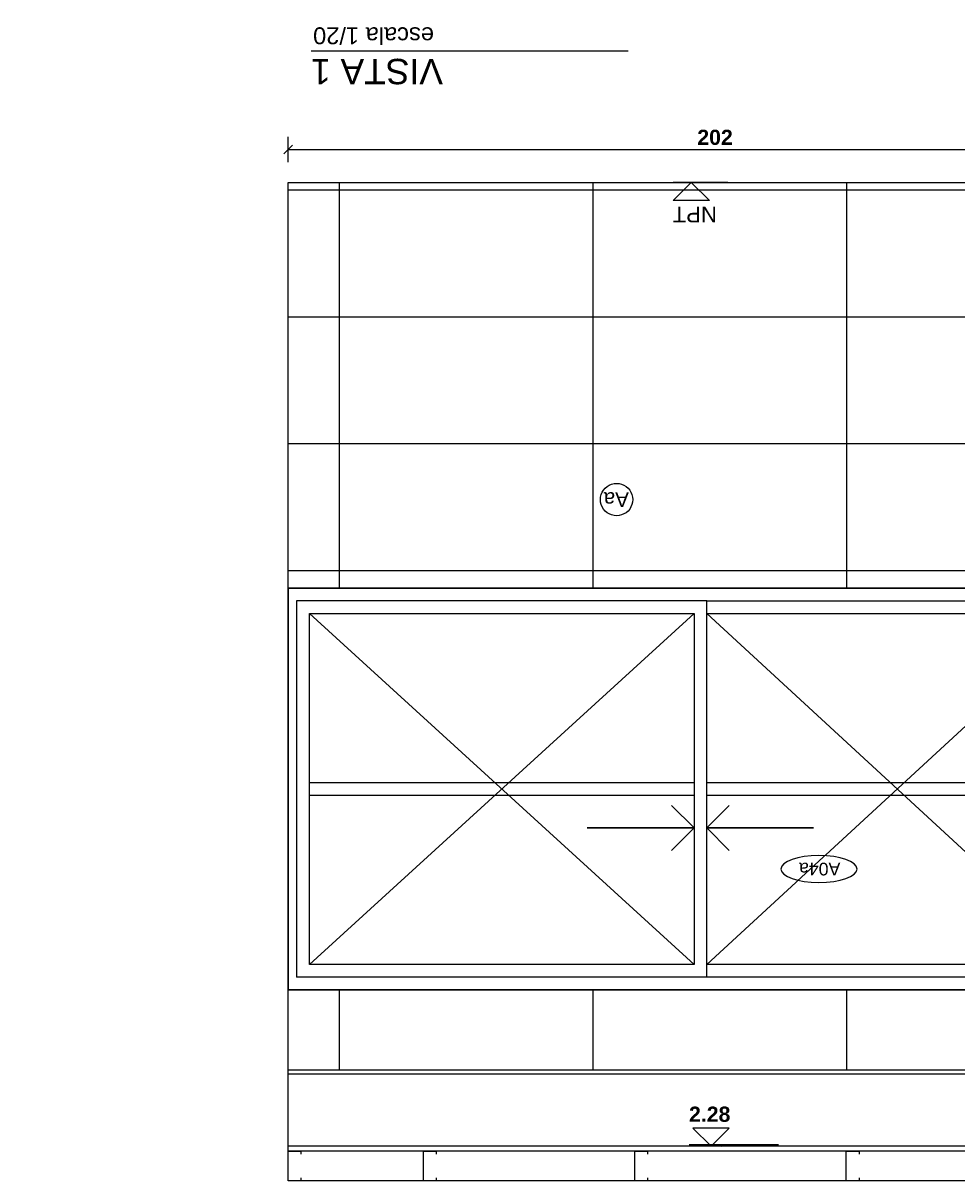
# Model space of a CAD drawing. Header units: millimetres. Extents: x -989 to -850, y -581 to -509.
# Tile 1 of 52: x -964.46 to -962.25, y -580.84 to -578.1. Entities that reach past the tile are written whole.
import ezdxf
from ezdxf.enums import TextEntityAlignment as Align

# ---------------------------------------------------------------- set-up
doc = ezdxf.new("R2010")
doc.units = ezdxf.units.MM
doc.header["$LTSCALE"] = 0.2
doc.set_wipeout_variables(frame=1)
for name, color, linetype in [('A Aluminio', 5, 'Continuous'), ('A Proyeccion', 8, 'Continuous'), ('A-ALBA-0', 253, 'Continuous'), ('A-ALBA-1', 1, 'Continuous'), ('A-ALBA-4', 6, 'Continuous'), ('A-ANNO-NIV', 2, 'Continuous'), ('A-ANNO-PLANI @ 20', 1, 'Continuous'), ('A-ANNO-SIMB @ 20', 2, 'Continuous'), ('A-ANNO-TEXT @ 20', 2, 'Continuous'), ('A-ANOT-COTA-PARC', 1, 'Continuous'), ('A-ANOT-NIVL @ 20', 2, 'Continuous'), ('TXT COTA', 3, 'Continuous')]:
    doc.layers.add(name, color=color, linetype=linetype)
doc.styles.add('BIS estudio', font='swissl.ttf')
doc.styles.add('BIS-ANOT', font='swiss.ttf')
doc.styles.add('BIS-COTA', font='swissb.ttf')
doc.styles.add('E5-100', font='micross.ttf')
doc.dimstyles.new('BIS-COTA-NIVE', dxfattribs={"dimscale": 1.8, "dimtxt": 0.0018, "dimasz": 0.0015, "dimexe": 0, "dimexo": 0, "dimgap": 0.0027, "dimtad": 2, "dimtih": 1, "dimtoh": 1, "dimzin": 1, "dimdsep": 46, "dimtxsty": 'BIS-COTA', "dimblk1": 'MARK1', "dimblk2": 'MARK2', "dimsah": 1, "dimcen": 0.0015, "dimclrd": 1, "dimclre": 1, "dimaunit": 1, "dimadec": 0, "dimazin": 0, "dimtfac": 1, "dimtix": 1, "dimtofl": 0, "dimtmove": 2, "dimatfit": 3, "dimldrblk": 'MARK1', "dimfxl": 1, "dimtolj": 1, "dimarcsym": 0})
doc.dimstyles.new('BIS-COTA-PARC', dxfattribs={"dimscale": 0, "dimtxt": 0.0018, "dimasz": 0.001, "dimexe": 0.0015, "dimexo": 0, "dimgap": 0.0005, "dimtad": 1, "dimdec": 0, "dimlfac": 100, "dimzin": 9, "dimdsep": 46, "dimtxsty": 'BIS-COTA', "dimblk": 'OBLIQUE', "dimcen": 2.5, "dimclrd": 256, "dimclre": 251, "dimclrt": 2, "dimadec": 1, "dimazin": 2, "dimtfac": 1, "dimtdec": 0, "dimtix": 1, "dimtmove": 2, "dimatfit": 3, "dimldrblk": 'DOT', "dimfxl": 0.0015, "dimfxlon": 1, "dimtolj": 1, "dimtzin": 0, "dimarcsym": 0})

# ---------------------------------------------------------------- blocks, each defined once
blk = doc.blocks.new('A-ANNO-TIT')
blk.add_line((-0.0375, 0), (0, 0))
at = {"linetype": 'Continuous', "style": 'E5-100'}
blk.add_attdef('ESCALA', text='', height=0.002, dxfattribs=at).set_placement((-0.00024, -0.00283), align=Align.RIGHT)
blk = doc.blocks.new('*U539')
blk.add_wipeout([(0, 0), (0.00215, -0.00215), (-0.00215, -0.00215)])
at = {"color": 0, "linetype": 'Continuous'}
blk.add_line((-0.0043, 0), (0.00215, 0), dxfattribs=at)
at = {"color": 0, "linetype": 'Continuous', "ltscale": 5}
blk.add_lwpolyline([(-0.00215, -0.00215), (0.00215, -0.00215), (0, 0), (-0.00215, -0.00215)], dxfattribs=at)
blk = doc.blocks.new('*D601')
at = {"layer": 'A-ANNO-NIV', "color": 1, "lineweight": -2, "transparency": 16777216}
for p, q in [((-959.5217, -580.5898), (-959.5817, -580.5898)), ((-959.5817, -580.5898), (-959.4235, -580.7392)), ((-959.4235, -580.7392), (-959.6632, -580.7392))]:
    blk.add_line(p, q, dxfattribs=at)
at = {"layer": 'Defpoints', "color": 0, "transparency": 16777216}
for p in [(-963.8326, -578.4798), (-959.5217, -580.5898), (-959.4835, -580.7392)]:
    blk.add_point(p, dxfattribs=at)
at = {"layer": 'A-ANNO-NIV', "color": 0, "transparency": 16777216, "insert": (-959.6003, -580.6672), "char_height": 0.036, "attachment_point": 5, "style": 'BIS-COTA'}
blk.add_mtext('\\A1;+2.11', dxfattribs=at)
blk = doc.blocks.new('MARK1')
at = {"color": 0}
for p, q in [((1, 0), (-1, 0)), ((0, 1.5), (0, -1.5))]:
    blk.add_line(p, q, dxfattribs=at)
blk.add_lwpolyline([(0.5, 0.5), (-0.5, -0.5)], dxfattribs=at)
blk = doc.blocks.new('MARK2')
at = {"color": 0}
for p, q in [((1, 0), (-1, 0)), ((0, 1.5), (0, -1.5))]:
    blk.add_line(p, q, dxfattribs=at)
blk.add_lwpolyline([(0.5, 0.5), (-0.5, -0.5)], dxfattribs=at)
blk = doc.blocks.new('*D602')
at = {"layer": 'A-ANNO-NIV', "color": 1, "lineweight": -2, "transparency": 16777216}
for p, q in [((-959.4369, -580.5796), (-959.6841, -580.5796)), ((-959.5879, -580.5798), (-959.4369, -580.5796)), ((-959.5279, -580.5798), (-959.5879, -580.5798))]:
    blk.add_line(p, q, dxfattribs=at)
at = {"layer": 'Defpoints', "color": 0, "transparency": 16777216}
for p in [(-963.8326, -578.4798), (-959.5279, -580.5798), (-959.4969, -580.5796)]:
    blk.add_point(p, dxfattribs=at)
at = {"layer": 'A-ANNO-NIV', "color": 0, "transparency": 16777216, "insert": (-959.6175, -580.5071), "char_height": 0.036, "attachment_point": 5, "style": 'BIS-COTA'}
blk.add_mtext('\\A1;+2.10', dxfattribs=at)
blk = doc.blocks.new('*D603')
at = {"layer": 'A-ALBA-0', "color": 1, "lineweight": -2, "transparency": 16777216}
for p, q in [((-958.3058, -579.9815), (-958.5531, -579.9815)), ((-958.3967, -579.9798), (-958.4567, -579.9798)), ((-958.4567, -579.9798), (-958.3058, -579.9815))]:
    blk.add_line(p, q, dxfattribs=at)
at = {"layer": 'Defpoints', "color": 0, "transparency": 16777216}
for p in [(-964.1326, -578.4798), (-958.3967, -579.9798), (-958.3658, -579.9815)]:
    blk.add_point(p, dxfattribs=at)
at = {"layer": 'A-ALBA-0', "color": 0, "transparency": 16777216, "insert": (-958.4865, -579.909), "char_height": 0.036, "attachment_point": 5, "style": 'BIS-COTA'}
blk.add_mtext('\\A1;+1.50', dxfattribs=at)
blk = doc.blocks.new('*D604')
at = {"layer": 'A-ANNO-NIV', "color": 1, "lineweight": -2, "transparency": 16777216}
for p, q in [((-959.5947, -579.4298), (-959.6547, -579.4298)), ((-959.6547, -579.4298), (-959.498, -579.5758)), ((-959.498, -579.5758), (-959.7449, -579.5758))]:
    blk.add_line(p, q, dxfattribs=at)
at = {"layer": 'Defpoints', "color": 0, "transparency": 16777216}
for p in [(-964.4594, -578.4798), (-959.5947, -579.4298), (-959.558, -579.5758)]:
    blk.add_point(p, dxfattribs=at)
at = {"layer": 'A-ANNO-NIV', "color": 0, "transparency": 16777216, "insert": (-959.6785, -579.5032), "char_height": 0.036, "attachment_point": 5, "style": 'BIS-COTA'}
blk.add_mtext('\\A1;+0.95', dxfattribs=at)
blk = doc.blocks.new('*D605')
at = {"layer": 'A-ANNO-NIV', "color": 1, "lineweight": -2, "transparency": 16777216}
for p, q in [((-959.8371, -579.3798), (-959.8971, -579.3798)), ((-959.8971, -579.3798), (-959.7359, -579.5258)), ((-959.7359, -579.5258), (-959.9832, -579.5258))]:
    blk.add_line(p, q, dxfattribs=at)
at = {"layer": 'Defpoints', "color": 0, "transparency": 16777216}
for p in [(-964.3361, -578.4798), (-959.8371, -579.3798), (-959.7959, -579.5258)]:
    blk.add_point(p, dxfattribs=at)
at = {"layer": 'A-ANNO-NIV', "color": 0, "transparency": 16777216, "insert": (-959.9166, -579.4533), "char_height": 0.036, "attachment_point": 5, "style": 'BIS-COTA'}
blk.add_mtext('\\A1;+0.90', dxfattribs=at)
blk = doc.blocks.new('*D606')
at = {"layer": 'A-ALBA-0', "color": 1, "lineweight": -2, "transparency": 16777216}
for p, q in [((-956.9701, -579.3798), (-957.0301, -579.3798)), ((-957.0301, -579.3798), (-956.872, -579.5228)), ((-956.872, -579.5228), (-957.1193, -579.5228))]:
    blk.add_line(p, q, dxfattribs=at)
at = {"layer": 'Defpoints', "color": 0, "transparency": 16777216}
for p in [(-963.8326, -578.4798), (-956.9701, -579.3798), (-956.932, -579.5228)]:
    blk.add_point(p, dxfattribs=at)
at = {"layer": 'A-ALBA-0', "color": 0, "transparency": 16777216, "insert": (-957.0527, -579.4502), "char_height": 0.036, "attachment_point": 5, "style": 'BIS-COTA'}
blk.add_mtext('\\A1;+0.90', dxfattribs=at)
blk = doc.blocks.new('*D607')
at = {"layer": 'A-ANNO-NIV', "color": 1, "lineweight": -2, "transparency": 16777216}
for p, q in [((-956.8723, -580.5898), (-956.9323, -580.5898)), ((-956.9323, -580.5898), (-956.7872, -580.7389)), ((-956.7872, -580.7389), (-957.0269, -580.7389))]:
    blk.add_line(p, q, dxfattribs=at)
at = {"layer": 'Defpoints', "color": 0, "transparency": 16777216}
for p in [(-963.2989, -578.4798), (-956.8723, -580.5898), (-956.8472, -580.7389)]:
    blk.add_point(p, dxfattribs=at)
at = {"layer": 'A-ANNO-NIV', "color": 0, "transparency": 16777216, "insert": (-956.964, -580.6669), "char_height": 0.036, "attachment_point": 5, "style": 'BIS-COTA'}
blk.add_mtext('\\A1;+2.11', dxfattribs=at)
blk = doc.blocks.new('*D608')
at = {"layer": 'A-ANNO-NIV', "color": 1, "lineweight": -2, "transparency": 16777216}
for p, q in [((-962.6734, -580.7569), (-962.8839, -580.7569)), ((-962.8067, -580.7598), (-962.6734, -580.7569)), ((-962.7467, -580.7598), (-962.8067, -580.7598))]:
    blk.add_line(p, q, dxfattribs=at)
at = {"layer": 'Defpoints', "color": 0, "transparency": 16777216}
for p in [(-963.8326, -578.511), (-962.7467, -580.7598), (-962.7334, -580.7569)]:
    blk.add_point(p, dxfattribs=at)
at = {"layer": 'A-ANNO-NIV', "color": 0, "transparency": 16777216, "insert": (-962.8357, -580.6844), "char_height": 0.036, "attachment_point": 5, "style": 'BIS-COTA'}
blk.add_mtext('\\A1;2.28', dxfattribs=at)
blk = doc.blocks.new('A-ANNO-NOM-2')
blk.add_wipeout([(0, -0.00191), (0.0003, -0.00189), (0.00059, -0.00182), (0.00087, -0.0017), (0.00112, -0.00155), (0.00135, -0.00135), (0.00155, -0.00112), (0.0017, -0.00087), (0.00182, -0.00059), (0.00189, -0.0003), (0.00191, 0), (0.00189, 0.0003), (0.00182, 0.00059), (0.0017, 0.00087), (0.00155, 0.00112), (0.00135, 0.00135), (0.00112, 0.00155), (0.00087, 0.0017), (0.00059, 0.00182), (0.0003, 0.00189), (0, 0.00191), (-0.0003, 0.00189), (-0.00059, 0.00182), (-0.00087, 0.0017), (-0.00112, 0.00155), (-0.00135, 0.00135), (-0.00155, 0.00112), (-0.0017, 0.00087), (-0.00182, 0.00059), (-0.00189, 0.0003), (-0.00191, 0), (-0.00189, -0.0003), (-0.00182, -0.00059), (-0.0017, -0.00087), (-0.00155, -0.00112), (-0.00135, -0.00135), (-0.00112, -0.00155), (-0.00087, -0.0017), (-0.00059, -0.00182), (-0.0003, -0.00189)])
blk.add_lwpolyline([(0, -0.00191), (0.0003, -0.00189), (0.00059, -0.00182), (0.00087, -0.0017), (0.00112, -0.00155), (0.00135, -0.00135), (0.00155, -0.00112), (0.0017, -0.00087), (0.00182, -0.00059), (0.00189, -0.0003), (0.00191, 0), (0.00189, 0.0003), (0.00182, 0.00059), (0.0017, 0.00087), (0.00155, 0.00112), (0.00135, 0.00135), (0.00112, 0.00155), (0.00087, 0.0017), (0.00059, 0.00182), (0.0003, 0.00189), (0, 0.00191), (-0.0003, 0.00189), (-0.00059, 0.00182), (-0.00087, 0.0017), (-0.00112, 0.00155), (-0.00135, 0.00135), (-0.00155, 0.00112), (-0.0017, 0.00087), (-0.00182, 0.00059), (-0.00189, 0.0003), (-0.00191, 0), (-0.00189, -0.0003), (-0.00182, -0.00059), (-0.0017, -0.00087), (-0.00155, -0.00112), (-0.00135, -0.00135), (-0.00112, -0.00155), (-0.00087, -0.0017), (-0.00059, -0.00182), (-0.0003, -0.00189)], close=True)
at = {"color": 1, "linetype": 'Continuous', "style": 'E5-100'}
blk.add_attdef('LETRA', text='', height=0.00175, dxfattribs=at).set_placement((0, 0), align=Align.MIDDLE_CENTER)
blk = doc.blocks.new('_Oblique')
at = {"layer": 'TXT COTA', "color": 0, "lineweight": -2}
blk.add_line((-0.5, -0.5), (0.5, 0.5), dxfattribs=at)
blk = doc.blocks.new('*D562')
at = {"layer": 'A-ANOT-COTA-PARC', "color": 251, "lineweight": -2, "transparency": 16777216}
for p, q in [((-963.8326, -578.432), (-963.8326, -578.372)), ((-961.8136, -578.432), (-961.8136, -578.372))]:
    blk.add_line(p, q, dxfattribs=at)
at = {"layer": 'A-ANOT-COTA-PARC', "lineweight": -2, "transparency": 16777216}
blk.add_line((-963.8326, -578.402), (-961.8136, -578.402), dxfattribs=at)
at = {"layer": 'Defpoints', "color": 0, "transparency": 16777216}
for p in [(-961.8136, -578.402), (-963.8326, -578.4798), (-961.8136, -578.4798)]:
    blk.add_point(p, dxfattribs=at)
at = {"layer": 'A-ANOT-COTA-PARC', "lineweight": -2, "transparency": 16777216, "xscale": 0.02, "yscale": 0.02, "zscale": 0.02, "rotation": 180}
blk.add_blockref('_Oblique', (-963.8326, -578.402), dxfattribs=at)
at = {"layer": 'A-ANOT-COTA-PARC', "lineweight": -2, "transparency": 16777216, "xscale": 0.02, "yscale": 0.02, "zscale": 0.02}
blk.add_blockref('_Oblique', (-961.8136, -578.402), dxfattribs=at)
at = {"layer": 'A-ANOT-COTA-PARC', "color": 2, "transparency": 16777216, "insert": (-962.8231, -578.3735), "char_height": 0.036, "attachment_point": 5, "style": 'BIS-COTA'}
blk.add_mtext('\\A1;202', dxfattribs=at)
blk = doc.blocks.new('_Dot')
at = {"color": 0, "linetype": 'ByBlock', "lineweight": -2}
blk.add_line((-0.5, 0), (-1, 0), dxfattribs=at)
at = {"color": 0, "linetype": 'ByBlock', "const_width": 0.5}
blk.add_lwpolyline([(-0.25, 0, 1), (0.25, 0, 1)], format="xyb", close=True, dxfattribs=at)
blk = doc.blocks.new('CCA-PLANI1')
blk.add_wipeout([(0.225, 0), (0.2186, -0.0189), (0.2045, -0.0333), (0.1875, -0.0442), (0.1691, -0.0528), (0.15, -0.0596), (0.1305, -0.0652), (0.1108, -0.0696), (0.0908, -0.0732), (0.0708, -0.0759), (0.0506, -0.078), (0.0304, -0.0793), (0.0101, -0.0799), (-0.0101, -0.0799), (-0.0304, -0.0793), (-0.0506, -0.078), (-0.0708, -0.0759), (-0.0908, -0.0732), (-0.1108, -0.0696), (-0.1305, -0.0652), (-0.15, -0.0596), (-0.1691, -0.0528), (-0.1875, -0.0442), (-0.2045, -0.0333), (-0.2186, -0.0189), (-0.225, 0), (-0.2186, 0.0189), (-0.2045, 0.0333), (-0.1875, 0.0442), (-0.1691, 0.0528), (-0.15, 0.0596), (-0.1305, 0.0652), (-0.1108, 0.0696), (-0.0908, 0.0732), (-0.0708, 0.0759), (-0.0506, 0.078), (-0.0304, 0.0793), (-0.0101, 0.0799), (0.0101, 0.0799), (0.0304, 0.0793), (0.0506, 0.078), (0.0708, 0.0759), (0.0908, 0.0732), (0.1108, 0.0696), (0.1305, 0.0652), (0.15, 0.0596), (0.1691, 0.0528), (0.1875, 0.0442), (0.2045, 0.0333), (0.2186, 0.0189)])
blk.add_ellipse((0, 0), major_axis=(-0.225, 0), ratio=0.355556, start_param=-3.141592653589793, end_param=3.141592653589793)
at = {"color": 2, "style": 'E5-100'}
blk.add_attdef('TIPO', text='', height=0.075, rotation=360, dxfattribs=at).set_placement((0, 0), align=Align.MIDDLE_CENTER)

msp = doc.modelspace()

# ---------------------------------------------------------------- linework, layer by layer
at = {"color": 6, "ltscale": 0.01}
for points in [[(-963.8026, -580.8346), (-963.8026, -580.8418), (-963.8326, -580.8418), (-963.8326, -580.7718), (-963.8026, -580.7718), (-963.8026, -580.779)], [(-963.4826, -580.8346), (-963.4826, -580.8418), (-963.5126, -580.8418), (-963.5126, -580.7718), (-963.4826, -580.7718), (-963.4826, -580.779)], [(-962.9826, -580.8346), (-962.9826, -580.8418), (-963.0126, -580.8418), (-963.0126, -580.7718), (-962.9826, -580.7718), (-962.9826, -580.779)], [(-962.4826, -580.8346), (-962.4826, -580.8418), (-962.5126, -580.8418), (-962.5126, -580.7718), (-962.4826, -580.7718), (-962.4826, -580.779)]]:
    msp.add_lwpolyline(points, dxfattribs=at)
at = {"layer": 'A Aluminio'}
for p, q in [((-963.8326, -579.4398), (-961.8826, -579.4398)), ((-962.8427, -579.4698), (-963.8126, -579.4698)), ((-963.8126, -579.4698), (-963.8126, -580.3598)), ((-962.8427, -580.3598), (-962.8427, -579.4698)), ((-963.7826, -579.8998), (-962.8727, -579.8998)), ((-963.7826, -579.9298), (-962.8727, -579.9298)), ((-962.8427, -580.3598), (-963.8126, -580.3598))]:
    msp.add_line(p, q, dxfattribs=at)
msp.add_lwpolyline([(-962.8727, -580.3298), (-963.7826, -580.3298), (-963.7826, -579.4998), (-962.8727, -579.4998)], close=True, dxfattribs=at)
at = {"layer": 'A Proyeccion'}
for p, q in [((-962.8727, -580.3298), (-963.7826, -579.4998)), ((-962.8727, -579.4998), (-963.7826, -580.3298))]:
    msp.add_line(p, q, dxfattribs=at)
msp.add_lwpolyline([(-962.9258, -580.0601), (-962.8727, -580.007), (-963.1255, -580.007), (-962.8727, -580.007), (-962.9258, -579.9539)], dxfattribs=at)
at = {"layer": 'A-ALBA-0'}
for p, q in [((-962.8427, -580.3598), (-962.8427, -579.4698)), ((-962.8427, -579.8998), (-961.9426, -579.8998)), ((-962.8427, -579.9298), (-961.9426, -579.9298))]:
    msp.add_line(p, q, dxfattribs=at)
for points in [[(-962.8427, -579.4998), (-961.9426, -579.4998)], [(-961.9426, -580.3298), (-962.8427, -580.3298)]]:
    msp.add_lwpolyline(points, dxfattribs=at)
at = {"layer": 'A-ALBA-1'}
msp.add_line((-959.0826, -580.5898), (-963.8326, -580.5898), dxfattribs=at)
msp.add_lwpolyline([(-959.0826, -580.5798), (-963.8326, -580.5798), (-963.8326, -578.4798)], dxfattribs=at)

# ---------------------------------------------------------------- block references
at = {"layer": 'A-ANNO-TEXT @ 20', "linetype": 'Continuous'}
ref = msp.add_blockref('A-ANNO-TIT', (-963.7786, -578.1695), dxfattribs=dict(at, xscale=20, yscale=20, zscale=20, rotation=179.999999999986))
ref.add_attrib('TITULO', 'VISTA 1', dxfattribs={"layer": '0', "linetype": 'Continuous', "height": 0.06, "rotation": 180, "style": 'E5-100'}).set_placement((-963.7786, -578.1695), align=Align.BOTTOM_RIGHT)
ref.add_attrib('ESCALA', 'escala 1/20', dxfattribs={"layer": '0', "linetype": 'Continuous', "height": 0.04, "rotation": 180, "style": 'E5-100'}).set_placement((-963.7737, -578.1129), align=Align.RIGHT)
at = {"layer": 'A-ANOT-NIVL @ 20', "xscale": 20, "yscale": 20, "zscale": 20, "rotation": 180.0000000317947}
msp.add_blockref('*U539', (-962.8326, -580.7598), dxfattribs=at)

# ---------------------------------------------------------------- texts
at = {"layer": 'A-ANNO-NIV', "insert": (-962.8709, -578.5559), "char_height": 0.0375, "attachment_point": 5, "rotation": 180, "style": 'BIS estudio'}
msp.add_mtext('\\A1;NPT', dxfattribs=at)

# ---------------------------------------------------------------- dimensions: what is measured, and where the dimension line sits
at = {"layer": 'A-ALBA-0'}
dim = msp.add_ordinate_dim(feature_location=(-958.3967, -579.9798), offset=(0.0309, -0.0017), dtype=0, origin=(-964.1326, -578.4798), dimstyle='BIS-COTA-NIVE', override={"dimscale": 0, "dimpost": '+<>', "dimtix": 1, "dimtofl": 0, "dimtmove": 2, "dimatfit": 3}, dxfattribs=at)
dim.commit()
dim.dimension.update_dxf_attribs({"geometry": '*D603', "text_midpoint": (-958.4865, -579.909)})
at = {"layer": 'A-ANNO-NIV'}
for feature_location, offset, origin, picture, middle in [((-959.5947, -579.4298), (0.0367, -0.146), (-964.4594, -578.4798), '*D604', (-959.6785, -579.5032)), ((-959.8371, -579.3798), (0.0412, -0.146), (-964.3361, -578.4798), '*D605', (-959.9166, -579.4533)), ((-959.5279, -580.5798), (0.031, 0.0002), (-963.8326, -578.4798), '*D602', (-959.6175, -580.5071))]:
    dim = msp.add_ordinate_dim(feature_location=feature_location, offset=offset, dtype=0, origin=origin, dimstyle='BIS-COTA-NIVE', override={"dimscale": 0, "dimpost": '+<>', "dimtix": 1, "dimtofl": 0, "dimtmove": 2, "dimatfit": 3}, dxfattribs=at)
    dim.commit()
    dim.dimension.update_dxf_attribs({"geometry": picture, "text_midpoint": middle})

# ---------------------------------------------------------------- next in the draw order: linework, layer by layer
at = {"layer": 'A-ALBA-4'}
for p, q in [((-956.7326, -580.7598), (-963.8326, -580.7598)), ((-956.7326, -580.7718), (-963.8326, -580.7718))]:
    msp.add_line(p, q, dxfattribs=at)

# ---------------------------------------------------------------- next in the draw order: dimensions: what is measured, and where the dimension line sits
at = {"layer": 'A-ANNO-NIV'}
dim = msp.add_ordinate_dim(feature_location=(-959.5217, -580.5898), offset=(0.0382, -0.1495), dtype=0, origin=(-963.8326, -578.4798), dimstyle='BIS-COTA-NIVE', override={"dimscale": 0, "dimpost": '+<>', "dimtix": 1, "dimtofl": 0, "dimtmove": 2, "dimatfit": 3}, dxfattribs=at)
dim.commit()
dim.dimension.update_dxf_attribs({"geometry": '*D601', "text_midpoint": (-959.6003, -580.6672)})

# ---------------------------------------------------------------- next in the draw order: block references
at = {"layer": 'A-ANOT-NIVL @ 20', "xscale": -20, "yscale": 20, "zscale": 20, "rotation": 359.9999999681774}
msp.add_blockref('*U539', (-962.8792, -578.4798), dxfattribs=at)

# ---------------------------------------------------------------- next in the draw order: linework, layer by layer
at = {"layer": 'A-ALBA-4'}
msp.add_line((-963.8326, -578.4798), (-961.8136, -578.4798), dxfattribs=at)

# ---------------------------------------------------------------- next in the draw order: dimensions: what is measured, and where the dimension line sits
at = {"layer": 'A-ALBA-0'}
dim = msp.add_ordinate_dim(feature_location=(-956.9701, -579.3798), offset=(0.0381, -0.143), dtype=0, origin=(-963.8326, -578.4798), dimstyle='BIS-COTA-NIVE', override={"dimscale": 0, "dimpost": '+<>', "dimtix": 1, "dimtofl": 0, "dimtmove": 2, "dimatfit": 3}, dxfattribs=at)
dim.commit()
dim.dimension.update_dxf_attribs({"geometry": '*D606', "text_midpoint": (-957.0527, -579.4502)})
at = {"layer": 'A-ANNO-NIV'}
dim = msp.add_ordinate_dim(feature_location=(-956.8723, -580.5898), offset=(0.0251, -0.1491), dtype=0, origin=(-963.2989, -578.4798), dimstyle='BIS-COTA-NIVE', override={"dimscale": 0, "dimpost": '+<>', "dimtix": 1, "dimtofl": 0, "dimtmove": 2, "dimatfit": 3}, dxfattribs=at)
dim.commit()
dim.dimension.update_dxf_attribs({"geometry": '*D607', "text_midpoint": (-956.964, -580.6669)})
dim = msp.add_ordinate_dim(feature_location=(-962.7467, -580.7598), offset=(0.0133, 0.0029), dtype=0, origin=(-963.8326, -578.511), text='2.28', dimstyle='BIS-COTA-NIVE', override={"dimscale": 0, "dimpost": '+<>', "dimtix": 1, "dimtofl": 0, "dimtmove": 2, "dimatfit": 3}, dxfattribs=at)
dim.commit()
dim.dimension.update_dxf_attribs({"geometry": '*D608', "text_midpoint": (-962.8357, -580.6844)})
at = {"layer": 'A-ANOT-COTA-PARC'}
dim = msp.add_linear_dim(base=(-961.8136, -578.402), p1=(-963.8326, -578.4798), p2=(-961.8136, -578.4798), dimstyle='BIS-COTA-PARC', override={"dimscale": 0, "dimtix": 1, "dimtofl": 1, "dimtmove": 2, "dimatfit": 3}, dxfattribs=at)
dim.commit()
dim.dimension.update_dxf_attribs({"geometry": '*D562', "text_midpoint": (-962.8231, -578.3735)})

# ---------------------------------------------------------------- next in the draw order: block references
at = {"layer": 'A-ANNO-SIMB @ 20', "linetype": 'Continuous'}
ref = msp.add_blockref('A-ANNO-NOM-2', (-963.0559, -579.2302), dxfattribs=dict(at, xscale=-20, yscale=20, zscale=20, rotation=180))
ref.add_attrib('LETRA', 'Aa', dxfattribs={"layer": '0', "color": 1, "linetype": 'Continuous', "height": 0.035, "rotation": 180, "style": 'BIS-ANOT'}).set_placement((-963.0566, -579.2302), align=Align.MIDDLE_CENTER)

# ---------------------------------------------------------------- next in the draw order: hatches: boundary and pattern name
at = {"layer": 'A-ALBA-0'}
h = msp.add_hatch(dxfattribs=at)
h.set_pattern_fill('_USER', color=256, scale=0.6, angle=270, pattern_type=0)
h.set_pattern_definition([(270, (-958.31165, -609.6978), (0.6, -1e-13), [])])
h.paths.add_polyline_path([(-961.8826, -580.3898), (-963.8326, -580.3898), (-963.8326, -580.5798), (-958.8826, -580.5798), (-958.8826, -579.9798), (-957.3512, -579.9798), (-957.0327, -579.9798), (-956.7326, -579.9798), (-956.7326, -579.4298), (-957.3211, -579.4298), (-957.37, -579.4298), (-957.8373, -579.4298), (-957.8373, -579.3598), (-957.8373, -579.3608), (-957.8373, -578.5803), (-957.2946, -578.5793), (-957.2946, -578.5798), (-957.7673, -578.5798), (-957.7673, -578.4798), (-959.0046, -578.4798), (-959.0046, -578.6198), (-959.2046, -578.6198), (-959.1336, -579.4298), (-961.8836, -579.4298), (-961.8836, -578.6198), (-961.8136, -578.6198), (-961.8136, -578.4798), (-963.8326, -578.4798), (-963.8326, -579.4398), (-961.8826, -579.4398)])
h = msp.add_hatch(dxfattribs=at)
h.set_pattern_fill('_USER', color=256, scale=0.3, angle=180, pattern_type=0)
h.set_pattern_definition([(180, (-958.31165, -609.6978), (-7e-14, -0.3), [])])
h.paths.add_polyline_path([(-961.8836, -579.4298), (-961.8836, -578.6198), (-961.8136, -578.6198), (-961.8136, -578.4798), (-963.8326, -578.4798), (-963.8326, -579.4398), (-961.8826, -579.4398), (-961.8826, -580.3798), (-963.8326, -580.3798), (-963.8326, -580.5798), (-959.0826, -580.5798), (-959.0826, -579.9798), (-957.3826, -579.9798), (-957.0327, -579.9798), (-956.7326, -579.9798), (-956.7326, -579.4298), (-957.3326, -579.4298), (-957.3326, -579.3793), (-957.8373, -579.3803), (-957.8373, -578.5803), (-957.2946, -578.5793), (-957.2946, -578.5798), (-957.2949, -578.5798), (-957.2949, -578.4798), (-959.2046, -578.4798), (-959.2046, -578.6198), (-959.1336, -578.6198), (-959.1336, -579.4326)])

# ---------------------------------------------------------------- next in the draw order: block references
at = {"layer": 'A-ANNO-PLANI @ 20'}
ref = msp.add_blockref('CCA-PLANI1', (-962.5773, -580.1042, -0.0005), dxfattribs=dict(at, xscale=-0.400175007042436, yscale=0.400175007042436, zscale=0.400175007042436, rotation=180))
ref.add_attrib('TIPO', 'A04a', dxfattribs={"layer": '0', "color": 2, "height": 0.03001, "rotation": 180, "style": 'E5-100'}).set_placement((-962.5757, -580.1042, -0.0005), align=Align.MIDDLE_CENTER)

# ---------------------------------------------------------------- next in the draw order: linework, layer by layer
at = {"layer": 'A Aluminio'}
msp.add_lwpolyline([(-961.8826, -579.4398), (-963.8326, -579.4398), (-963.8326, -580.3898), (-961.8826, -580.3898)], close=True, dxfattribs=at)
at = {"layer": 'A Proyeccion'}
for p, q in [((-961.9426, -580.3298), (-962.8427, -579.4998)), ((-961.9426, -579.4998), (-962.8427, -580.3298))]:
    msp.add_line(p, q, dxfattribs=at)
msp.add_lwpolyline([(-962.7896, -580.0601), (-962.8427, -580.007), (-962.5899, -580.007), (-962.8427, -580.007), (-962.7896, -579.9539)], dxfattribs=at)
at = {"layer": 'A-ALBA-0'}
msp.add_lwpolyline([(-963.8326, -579.4398), (-961.8826, -579.4398), (-961.8826, -580.3898), (-963.8326, -580.3898)], close=True, dxfattribs=at)
msp.add_lwpolyline([(-962.8427, -579.4698), (-961.9126, -579.4698), (-961.9126, -580.3598), (-962.8427, -580.3598)], dxfattribs=at)
at = {"layer": 'A-ALBA-4'}
msp.add_lwpolyline([(-963.8326, -578.4798), (-956.7326, -578.4798), (-956.7326, -580.8418), (-963.8326, -580.8418)], close=True, dxfattribs=at)

doc.saveas('drawing.dxf')
